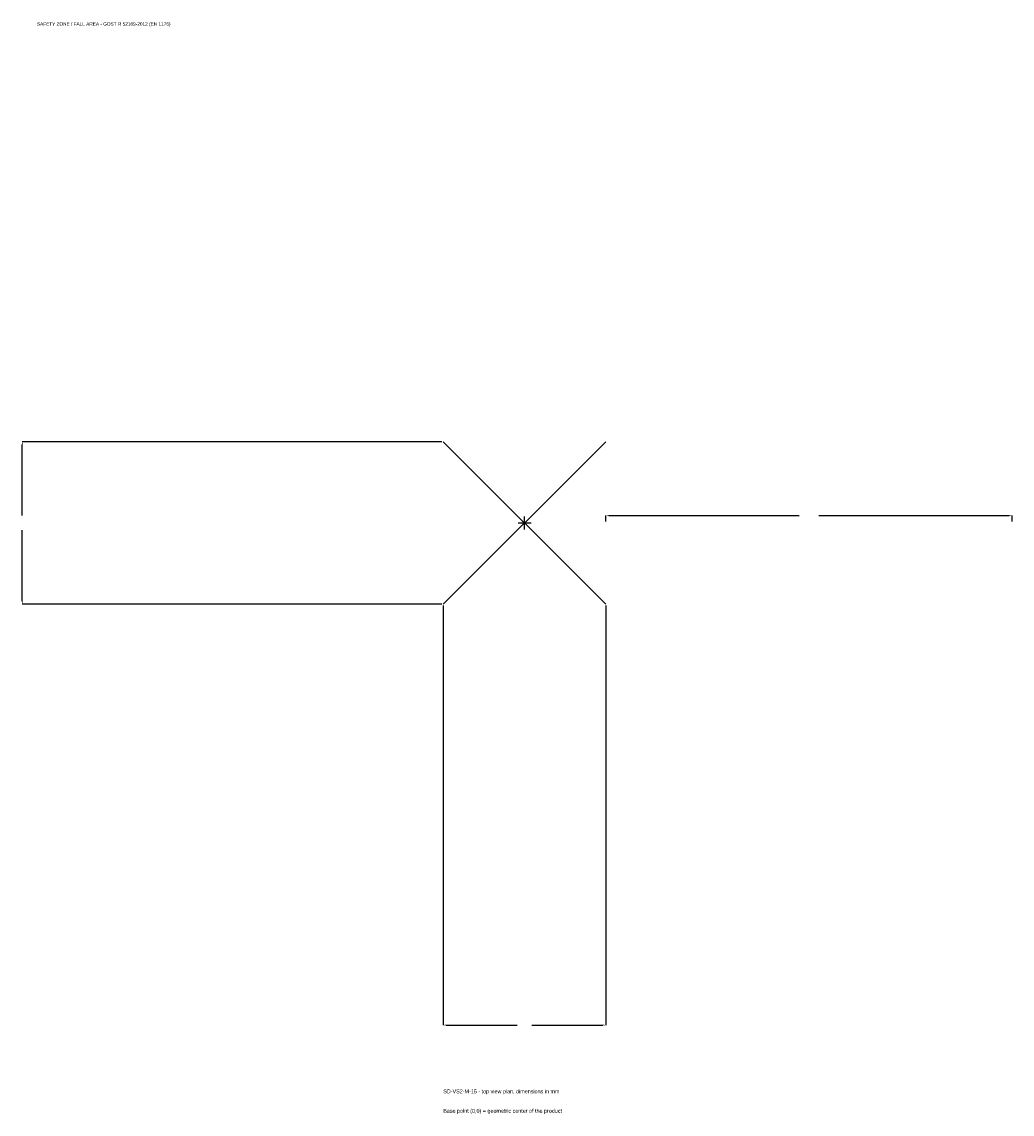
# Model space of a CAD drawing. Extents: x -1856 to 1800, y -2183 to 1850.
import ezdxf

# ---------------------------------------------------------------- set-up
doc = ezdxf.new("R2010")
doc.units = 0
for name, color, linetype in [('GP_MAF_zona_bezopasnosti', 1, 'Continuous'), ('ZSK_DANNYE', 3, 'Continuous'), ('ZSK_KONTUR', 7, 'Continuous'), ('ZSK_RAZMERY', 8, 'Continuous')]:
    doc.layers.add(name, color=color, linetype=linetype)
doc.dimstyles.new('ORION', dxfattribs={"dimtxt": 18, "dimasz": 10.8, "dimexe": 1.25, "dimexo": 5.4, "dimtad": 1, "dimcen": 2.5, "dimazin": 3, "dimtfac": 1, "dimtmove": 0, "dimatfit": 3})

# ---------------------------------------------------------------- blocks, each defined once
blk = doc.blocks.new('_CLOSEDFILLED')
at = {"color": 0, "linetype": 'BYBLOCK'}
blk.add_solid([(-1, 0.16), (0, 0), (-1, -0.16)], dxfattribs=at)
blk = doc.blocks.new('*D1')
for p, q in [((-300, -305.4), (-300, -1854)), ((300, -305.4), (300, -1854)), ((-289.2, -1854), (-27, -1854)), ((27, -1854), (289.2, -1854))]:
    blk.add_line(p, q)
at = {"layer": 'Defpoints'}
for p in [(-300, -300), (300, -300), (-300, -1854)]:
    blk.add_point(p, dxfattribs=at)
at = {"layer": 'ZSK_RAZMERY', "xscale": 10.799999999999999, "yscale": 10.799999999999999, "rotation": 180}
blk.add_blockref('_CLOSEDFILLED', (-300, -1854), dxfattribs=at)
at = {"layer": 'ZSK_RAZMERY', "xscale": 10.799999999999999, "yscale": 10.799999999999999}
blk.add_blockref('_CLOSEDFILLED', (300, -1854), dxfattribs=at)
blk = doc.blocks.new('*D2')
for p, q in [((-305.4, 300), (-1854, 300)), ((-1854, 27), (-1854, 289.2)), ((-1854, -289.2), (-1854, -27)), ((-305.4, -300), (-1854, -300))]:
    blk.add_line(p, q)
at = {"layer": 'Defpoints'}
for p in [(-300, 300), (-1854, -300), (-300, -300)]:
    blk.add_point(p, dxfattribs=at)
at = {"layer": 'ZSK_RAZMERY', "xscale": 10.799999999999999, "yscale": 10.799999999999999}
for p, rotation in [((-1854, 300), 90), ((-1854, -300), 270)]:
    blk.add_blockref('_CLOSEDFILLED', p, dxfattribs=dict(at, rotation=rotation))
blk = doc.blocks.new('*D3')
for p, q in [((300, 5.4), (300, 27)), ((310.8, 27), (1014, 27)), ((1086, 27), (1789.2, 27)), ((1800, 5.4), (1800, 27))]:
    blk.add_line(p, q)
at = {"layer": 'Defpoints'}
for p in [(300, 27), (300, 0), (1800, 0)]:
    blk.add_point(p, dxfattribs=at)
at = {"layer": 'ZSK_RAZMERY', "xscale": 10.799999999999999, "yscale": 10.799999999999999, "rotation": 180}
blk.add_blockref('_CLOSEDFILLED', (300, 27), dxfattribs=at)
at = {"layer": 'ZSK_RAZMERY', "xscale": 10.799999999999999, "yscale": 10.799999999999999}
blk.add_blockref('_CLOSEDFILLED', (1800, 27), dxfattribs=at)
blk = doc.blocks.new('B1')
at = {"layer": 'ZSK_KONTUR'}
for p, q in [((-300, -300), (300, 300)), ((-300, 300), (300, -300))]:
    blk.add_line(p, q, dxfattribs=at)
at = {"layer": 'ZSK_RAZMERY'}
for p, q in [((-24, 0), (24, 0)), ((0, -24), (0, 24))]:
    blk.add_line(p, q, dxfattribs=at)
at = {"layer": 'GP_MAF_zona_bezopasnosti', "color": 1}
blk.add_text('SAFETY ZONE / FALL AREA - GOST R 52169-2012 (EN 1176)', height=12.6, dxfattribs=at).set_placement((-1800, 1836))
at = {"layer": 'ZSK_RAZMERY'}
dim = blk.add_linear_dim(base=(-1854, -300), p1=(-300, -300), p2=(-300, 300), angle=90, dimstyle='ORION', dxfattribs=at)
dim.commit()
dim.dimension.update_dxf_attribs({"geometry": '*D2', "text_midpoint": (-1854, 0)})
for base, p1, p2, picture, middle in [((300, 27), (300, 0), (1800, 0), '*D3', (1050, 27)), ((-300, -1854), (-300, -300), (300, -300), '*D1', (0, -1854))]:
    dim = blk.add_linear_dim(base=base, p1=p1, p2=p2, dimstyle='ORION', dxfattribs=at)
    dim.commit()
    dim.dimension.update_dxf_attribs({"geometry": picture, "text_midpoint": middle})

msp = doc.modelspace()

# ---------------------------------------------------------------- block references
msp.add_blockref('B1', (0, 0))

# ---------------------------------------------------------------- texts
at = {"layer": 'ZSK_DANNYE', "color": 3}
msp.add_text('SD-VS2-M-15 - top view plan, dimensions in mm', height=14.4, dxfattribs=at).set_placement((-300, -2106))
at = {"layer": 'ZSK_DANNYE', "color": 7}
msp.add_text('Base point (0,0) = geometric center of the product', height=14.4, dxfattribs=at).set_placement((-300, -2178))

doc.saveas('drawing.dxf')
